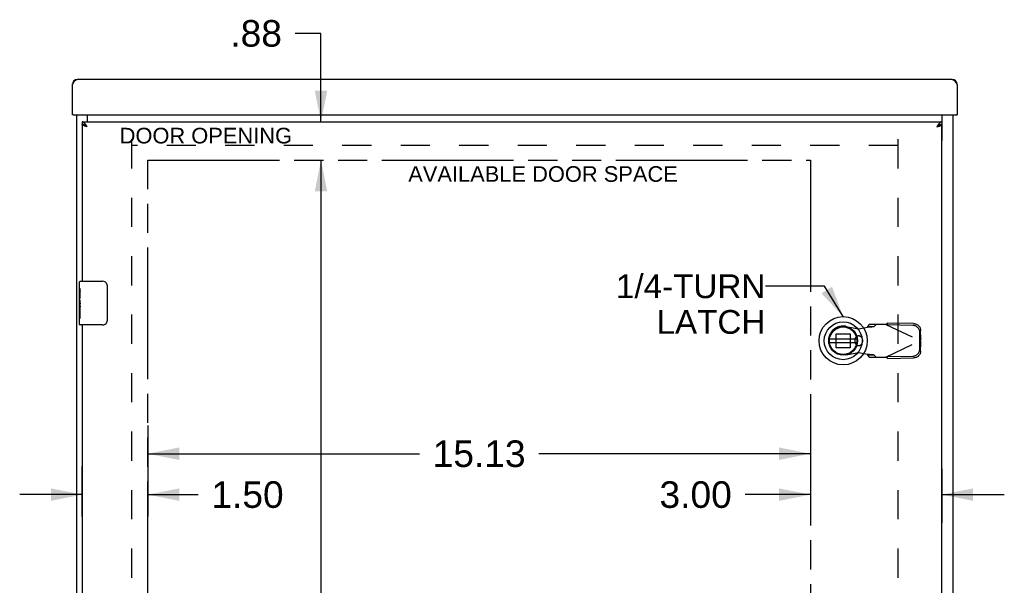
# Model space of a CAD drawing. Header units: inches. Extents: x 0 to 121, y 0 to 79.
# Tile 4 of 6: x 29 to 51, y 40 to 53. Entities that reach past the tile are written whole.
import ezdxf

# ---------------------------------------------------------------- set-up
doc = ezdxf.new("R2010")
doc.units = ezdxf.units.IN
doc.header["$LTSCALE"] = 6.678571
doc.header["$MEASUREMENT"] = 0
doc.linetypes.add('HIDDEN', pattern=[0.2, 0.1, -0.1])
doc.linetypes.add('PHANTOM', pattern=[0.8, 0.45, -0.05, 0.1, -0.05, 0.1, -0.05])
doc.layers.get('0').update_dxf_attribs({"linetype": 'CONTINUOUS'})
for name, color, linetype in [('02___PRT_ALL_AXES', 7, 'CONTINUOUS'), ('AVAIL_DOOR_SPACE', 7, 'CONTINUOUS'), ('DEFAULT_2', 8, 'HIDDEN'), ('DIMENSIONS', 7, 'CONTINUOUS')]:
    doc.layers.add(name, color=color, linetype=linetype)
doc.styles.get("Standard").update_dxf_attribs({"font": 'arial.ttf'})
doc.dimstyles.new('DIMSTYLE_1', dxfattribs={"dimtxt": 0.607143, "dimasz": 0.714286, "dimexe": 0.09, "dimexo": 0.07, "dimgap": 0.0425, "dimtad": 0, "dimtih": 1, "dimtoh": 1, "dimzin": 4, "dimdsep": 46, "dimtxsty": 'Standard', "dimblk": '_FILLED', "dimblk1": '_FILLED', "dimblk2": '_FILLED', "dimcen": 0.09, "dimazin": 1, "dimtfac": 1, "dimtofl": 0, "dimtmove": 0, "dimatfit": 3, "dimldrblk": '_FILLED', "dimfxl": 1, "dimtolj": 1, "dimtzin": 4, "dimarcsym": 0})
doc.dimstyles.get("Standard").update_dxf_attribs({"dimtxt": 0.607143, "dimasz": 0.714286, "dimexe": 0.09, "dimexo": 0.07, "dimgap": 0.09, "dimtad": 0, "dimtih": 1, "dimtoh": 1, "dimzin": 4, "dimdsep": 46, "dimtxsty": 'Standard', "dimblk": '_FILLED', "dimblk1": '_FILLED', "dimblk2": '_FILLED', "dimcen": 0.09, "dimazin": 1, "dimtp": 0.01, "dimtm": 0.01, "dimtfac": 1, "dimtofl": 0, "dimtmove": 0, "dimatfit": 3, "dimldrblk": '_FILLED', "dimfxl": 1, "dimtolj": 1, "dimtzin": 4, "dimarcsym": 0})

# ---------------------------------------------------------------- blocks, each defined once
blk = doc.blocks.new('_FILLED')
at = {"color": 0, "linetype": 'ByBlock'}
blk.add_solid([(0, 0), (-1, 0.2), (-1, -0.2)], dxfattribs=at)
blk = doc.blocks.new('*D9')
at = {"layer": 'DIMENSIONS', "color": 2, "linetype": 'Continuous'}
for p, q in [((35.697, 52.724), (35.108, 52.724)), ((35.697, 50.702), (35.697, 52.724)), ((35.697, 49.827), (35.697, 48.399))]:
    blk.add_line(p, q, dxfattribs=at)
at = {"layer": 'DIMENSIONS', "color": 2, "linetype": 'Continuous', "xscale": 0.7142857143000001, "yscale": 0.7142857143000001, "zscale": 0.7142857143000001}
for p, rotation in [((35.697, 50.702), 270), ((35.697, 49.827), 90)]:
    blk.add_blockref('_FILLED', p, dxfattribs=dict(at, rotation=rotation))
at = {"layer": 'DIMENSIONS', "color": 2, "linetype": 'Continuous', "insert": (34.805, 53.028), "char_height": 0.6071, "width": 1.17817, "attachment_point": 3, "line_spacing_factor": 0.9}
blk.add_mtext('.88', dxfattribs=at)
blk = doc.blocks.new('*D10')
at = {"layer": 'DIMENSIONS', "color": 2, "linetype": 'Continuous'}
for p, q in [((35.697, 49.827), (35.697, 39.92)), ((35.697, 28.797), (35.697, 38.705))]:
    blk.add_line(p, q, dxfattribs=at)
at = {"layer": 'DIMENSIONS', "color": 2, "linetype": 'Continuous', "xscale": 0.7142857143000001, "yscale": 0.7142857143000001, "zscale": 0.7142857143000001}
for p, rotation in [((35.697, 49.827), 90), ((35.697, 28.797), 270)]:
    blk.add_blockref('_FILLED', p, dxfattribs=dict(at, rotation=rotation))
at = {"layer": 'DIMENSIONS', "color": 2, "linetype": 'Continuous', "insert": (35.697, 39.616), "char_height": 0.6071, "width": 2.12161, "attachment_point": 2, "line_spacing_factor": 0.9}
blk.add_mtext('21.03', dxfattribs=at)
blk = doc.blocks.new('*D12')
at = {"layer": 'DIMENSIONS', "color": 2, "linetype": 'Continuous'}
for p, q in [((46.871, 42.779), (46.871, 41.544)), ((49.871, 42.779), (49.871, 41.544)), ((46.871, 42.187), (45.381, 42.187)), ((49.871, 42.187), (51.3, 42.187))]:
    blk.add_line(p, q, dxfattribs=at)
at = {"layer": 'DIMENSIONS', "color": 2, "linetype": 'Continuous', "xscale": 0.7142857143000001, "yscale": 0.7142857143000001, "zscale": 0.7142857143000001}
blk.add_blockref('_FILLED', (46.871, 42.187), dxfattribs=at)
at = {"layer": 'DIMENSIONS', "color": 2, "linetype": 'Continuous', "xscale": 0.7142857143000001, "yscale": 0.7142857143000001, "zscale": 0.7142857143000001, "rotation": 180}
blk.add_blockref('_FILLED', (49.871, 42.187), dxfattribs=at)
at = {"layer": 'DIMENSIONS', "color": 2, "linetype": 'Continuous', "insert": (45.077, 42.491), "char_height": 0.6071, "width": 1.64989, "attachment_point": 3, "line_spacing_factor": 0.9}
blk.add_mtext('3.00', dxfattribs=at)
blk = doc.blocks.new('*D13')
at = {"layer": 'DIMENSIONS', "color": 2, "linetype": 'Continuous'}
for p, q in [((31.746, 43.764), (31.746, 42.779)), ((46.871, 43.764), (46.871, 42.779)), ((31.746, 43.121), (37.944, 43.121)), ((46.871, 43.121), (40.673, 43.121))]:
    blk.add_line(p, q, dxfattribs=at)
at = {"layer": 'DIMENSIONS', "color": 2, "linetype": 'Continuous', "xscale": 0.7142857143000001, "yscale": 0.7142857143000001, "zscale": 0.7142857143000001, "rotation": 180}
blk.add_blockref('_FILLED', (31.746, 43.121), dxfattribs=at)
at = {"layer": 'DIMENSIONS', "color": 2, "linetype": 'Continuous', "xscale": 0.7142857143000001, "yscale": 0.7142857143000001, "zscale": 0.7142857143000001}
blk.add_blockref('_FILLED', (46.871, 43.121), dxfattribs=at)
at = {"layer": 'DIMENSIONS', "color": 2, "linetype": 'Continuous', "insert": (39.308, 43.425), "char_height": 0.6071, "width": 2.12161, "attachment_point": 2, "line_spacing_factor": 0.9}
blk.add_mtext('15.13', dxfattribs=at)
blk = doc.blocks.new('*D14')
at = {"layer": 'DIMENSIONS', "color": 2, "linetype": 'Continuous'}
for p, q in [((30.246, 41.684), (30.246, 42.83)), ((31.746, 42.83), (31.746, 41.684)), ((30.246, 42.187), (28.817, 42.187)), ((31.746, 42.187), (32.891, 42.187))]:
    blk.add_line(p, q, dxfattribs=at)
at = {"layer": 'DIMENSIONS', "color": 2, "linetype": 'Continuous', "xscale": 0.7142857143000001, "yscale": 0.7142857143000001, "zscale": 0.7142857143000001}
blk.add_blockref('_FILLED', (30.246, 42.187), dxfattribs=at)
at = {"layer": 'DIMENSIONS', "color": 2, "linetype": 'Continuous', "xscale": 0.7142857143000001, "yscale": 0.7142857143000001, "zscale": 0.7142857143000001, "rotation": 180}
blk.add_blockref('_FILLED', (31.746, 42.187), dxfattribs=at)
at = {"layer": 'DIMENSIONS', "color": 2, "linetype": 'Continuous', "insert": (33.194, 42.491), "char_height": 0.6071, "width": 1.64989, "attachment_point": 1, "line_spacing_factor": 0.9}
blk.add_mtext('1.50', dxfattribs=at)

msp = doc.modelspace()

# ---------------------------------------------------------------- linework, layer by layer
at = {"color": 3, "linetype": 'Continuous'}
for p, q in [((30.021, 50.862), (30.021, 51.56)), ((50.109, 51.672), (30.133, 51.672)), ((50.221, 51.56), (50.221, 50.862)), ((30.041, 50.862), (50.201, 50.862)), ((30.121, 27.672), (30.121, 50.862)), ((30.361, 50.862), (30.361, 50.702)), ((49.881, 50.302), (49.881, 50.862)), ((50.121, 50.862), (50.121, 27.672)), ((30.246, 50.702), (49.871, 50.702)), ((30.313, 50.604), (30.308, 50.606)), ((30.318, 50.603), (30.313, 50.604)), ((30.331, 50.599), (30.325, 50.6)), ((30.336, 50.597), (30.331, 50.599)), ((30.339, 50.619), (30.336, 50.625)), ((30.344, 50.594), (30.336, 50.597)), ((30.343, 50.614), (30.339, 50.619)), ((30.347, 50.608), (30.343, 50.614)), ((30.358, 50.59), (30.344, 50.594)), ((30.352, 50.599), (30.347, 50.608)), ((30.358, 50.59), (30.352, 50.599)), ((49.766, 50.602), (49.759, 50.59)), ((49.772, 50.611), (49.766, 50.602)), ((49.776, 50.617), (49.772, 50.611)), ((49.773, 50.594), (49.783, 50.598)), ((49.783, 50.598), (49.791, 50.6)), ((49.791, 50.6), (49.797, 50.602)), ((49.797, 50.602), (49.802, 50.603)), ((49.802, 50.603), (49.807, 50.605)), ((49.807, 50.605), (49.812, 50.607)), ((49.812, 50.607), (49.817, 50.608)), ((49.871, 27.982), (49.871, 50.642))]:
    msp.add_line(p, q, dxfattribs=at)
at = {"color": 7, "linetype": 'Continuous'}
for p, q in [((30.041, 50.862), (30.021, 50.862)), ((50.201, 50.862), (50.221, 50.862)), ((30.246, 50.702), (30.246, 50.642)), ((30.336, 50.606), (30.332, 50.609)), ((30.345, 50.6), (30.341, 50.603)), ((30.35, 50.596), (30.345, 50.6)), ((30.348, 50.597), (30.345, 50.599)), ((30.351, 50.595), (30.348, 50.597)), ((30.358, 50.59), (30.35, 50.596)), ((30.358, 50.59), (30.351, 50.595)), ((49.768, 50.597), (49.759, 50.59)), ((49.759, 50.59), (49.764, 50.594)), ((49.764, 50.594), (49.769, 50.597)), ((49.774, 50.601), (49.768, 50.597)), ((49.769, 50.597), (49.772, 50.599)), ((49.772, 50.599), (49.775, 50.601)), ((49.778, 50.604), (49.774, 50.601)), ((49.781, 50.606), (49.778, 50.604)), ((49.871, 50.702), (49.871, 50.642)), ((30.201, 47.062), (30.711, 47.062)), ((30.811, 46.962), (30.811, 46.162)), ((30.186, 46.447), (30.186, 46.48)), ((30.186, 46.077), (30.186, 46.217)), ((30.711, 46.062), (30.201, 46.062)), ((47.933, 45.741), (47.308, 45.741)), ((47.308, 45.663), (47.933, 45.663))]:
    msp.add_line(p, q, dxfattribs=at)
at = {"color": 3, "linetype": 'Continuous'}
for points in [[(30.021, 51.56), (30.026, 51.568), (30.03, 51.575), (30.035, 51.582), (30.04, 51.589), (30.044, 51.596), (30.049, 51.603), (30.054, 51.61), (30.058, 51.616), (30.063, 51.623), (30.068, 51.629), (30.072, 51.634), (30.077, 51.64), (30.082, 51.645), (30.086, 51.649), (30.091, 51.654), (30.096, 51.657), (30.1, 51.661), (30.105, 51.664), (30.11, 51.666), (30.114, 51.669), (30.119, 51.67), (30.124, 51.671), (30.128, 51.672), (30.133, 51.672)], [(50.109, 51.672), (50.114, 51.672), (50.118, 51.671), (50.123, 51.67), (50.128, 51.669), (50.132, 51.666), (50.137, 51.664), (50.142, 51.661), (50.146, 51.657), (50.151, 51.654), (50.156, 51.649), (50.16, 51.645), (50.165, 51.64), (50.17, 51.634), (50.174, 51.629), (50.179, 51.623), (50.184, 51.616), (50.188, 51.61), (50.193, 51.603), (50.198, 51.596), (50.202, 51.589), (50.207, 51.582), (50.212, 51.575), (50.216, 51.568), (50.221, 51.56)], [(30.324, 50.641), (30.322, 50.644), (30.321, 50.646), (30.319, 50.649), (30.317, 50.651), (30.315, 50.654), (30.313, 50.656), (30.311, 50.659), (30.309, 50.661), (30.308, 50.663), (30.306, 50.665), (30.304, 50.668), (30.302, 50.67), (30.3, 50.672), (30.298, 50.674), (30.296, 50.676), (30.294, 50.677), (30.293, 50.679), (30.291, 50.681), (30.289, 50.683), (30.287, 50.684), (30.285, 50.686), (30.283, 50.687), (30.281, 50.689), (30.28, 50.69), (30.278, 50.692), (30.276, 50.693), (30.274, 50.694), (30.272, 50.695), (30.27, 50.696), (30.268, 50.697), (30.266, 50.698), (30.265, 50.699), (30.263, 50.699), (30.261, 50.7), (30.259, 50.701), (30.257, 50.701), (30.255, 50.701), (30.253, 50.702), (30.252, 50.702), (30.25, 50.702), (30.248, 50.702), (30.246, 50.702)], [(30.308, 50.606), (30.303, 50.607), (30.3, 50.608), (30.298, 50.609), (30.296, 50.61), (30.293, 50.611), (30.291, 50.612), (30.289, 50.612), (30.287, 50.613), (30.285, 50.614), (30.283, 50.615), (30.281, 50.616), (30.279, 50.616), (30.277, 50.617), (30.275, 50.618), (30.273, 50.619), (30.271, 50.62), (30.27, 50.62), (30.268, 50.621), (30.266, 50.622), (30.265, 50.623), (30.263, 50.624), (30.262, 50.625), (30.26, 50.625), (30.259, 50.626), (30.258, 50.627), (30.257, 50.628), (30.256, 50.629), (30.254, 50.629), (30.253, 50.63), (30.252, 50.631), (30.252, 50.632), (30.251, 50.633), (30.25, 50.633), (30.249, 50.634), (30.249, 50.635), (30.248, 50.636), (30.248, 50.637), (30.247, 50.638), (30.247, 50.638), (30.246, 50.639), (30.246, 50.64), (30.246, 50.641), (30.246, 50.642), (30.246, 50.642)], [(30.325, 50.6), (30.32, 50.602), (30.318, 50.603)], [(30.336, 50.625), (30.334, 50.628), (30.332, 50.631), (30.33, 50.633), (30.328, 50.636), (30.326, 50.639), (30.324, 50.641)], [(49.759, 50.59), (49.762, 50.591), (49.773, 50.594)], [(49.794, 50.644), (49.793, 50.641), (49.791, 50.639), (49.789, 50.636), (49.787, 50.633), (49.785, 50.631), (49.783, 50.628), (49.781, 50.625), (49.779, 50.622), (49.776, 50.617)], [(49.871, 50.702), (49.869, 50.702), (49.867, 50.702), (49.865, 50.702), (49.863, 50.702), (49.862, 50.701), (49.86, 50.701), (49.858, 50.701), (49.856, 50.7), (49.854, 50.699), (49.852, 50.699), (49.85, 50.698), (49.849, 50.697), (49.847, 50.696), (49.845, 50.695), (49.843, 50.694), (49.841, 50.693), (49.839, 50.692), (49.837, 50.69), (49.835, 50.689), (49.834, 50.687), (49.832, 50.686), (49.83, 50.684), (49.828, 50.683), (49.826, 50.681), (49.824, 50.679), (49.822, 50.677), (49.821, 50.676), (49.819, 50.674), (49.817, 50.672), (49.815, 50.67), (49.813, 50.668), (49.811, 50.665), (49.809, 50.663), (49.807, 50.661), (49.806, 50.659), (49.804, 50.656), (49.802, 50.654), (49.8, 50.651), (49.798, 50.649), (49.796, 50.646), (49.794, 50.644)], [(49.817, 50.608), (49.819, 50.609), (49.821, 50.61), (49.823, 50.611), (49.826, 50.612), (49.828, 50.612), (49.83, 50.613), (49.832, 50.614), (49.834, 50.615), (49.836, 50.616), (49.838, 50.616), (49.84, 50.617), (49.842, 50.618), (49.844, 50.619), (49.846, 50.62), (49.847, 50.62), (49.849, 50.621), (49.851, 50.622), (49.852, 50.623), (49.854, 50.624), (49.855, 50.625), (49.856, 50.625), (49.858, 50.626), (49.859, 50.627), (49.86, 50.628), (49.861, 50.629), (49.862, 50.629), (49.863, 50.63), (49.864, 50.631), (49.865, 50.632), (49.866, 50.633), (49.867, 50.633), (49.868, 50.634), (49.868, 50.635), (49.869, 50.636), (49.869, 50.637), (49.87, 50.638), (49.87, 50.638), (49.87, 50.639), (49.871, 50.64), (49.871, 50.641), (49.871, 50.642), (49.871, 50.642)]]:
    msp.add_lwpolyline(points, dxfattribs=at)
at = {"color": 7, "linetype": 'Continuous'}
for points in [[(30.308, 50.624), (30.306, 50.625), (30.304, 50.626), (30.302, 50.627), (30.3, 50.628), (30.298, 50.629), (30.296, 50.63), (30.294, 50.631), (30.293, 50.632), (30.291, 50.632), (30.289, 50.633), (30.287, 50.634), (30.285, 50.635), (30.283, 50.635), (30.281, 50.636), (30.28, 50.637), (30.278, 50.637), (30.276, 50.638), (30.274, 50.638), (30.272, 50.639), (30.27, 50.639), (30.268, 50.64), (30.266, 50.64), (30.265, 50.641), (30.263, 50.641), (30.261, 50.641), (30.259, 50.642), (30.257, 50.642), (30.255, 50.642), (30.253, 50.642), (30.252, 50.642), (30.25, 50.642), (30.248, 50.642), (30.246, 50.642)], [(30.324, 50.614), (30.322, 50.615), (30.321, 50.616), (30.319, 50.618), (30.317, 50.619), (30.315, 50.62), (30.313, 50.621), (30.311, 50.622), (30.309, 50.623), (30.308, 50.624)], [(30.345, 50.599), (30.342, 50.601), (30.34, 50.602), (30.339, 50.603), (30.337, 50.604), (30.336, 50.605), (30.334, 50.606), (30.333, 50.607), (30.331, 50.608), (30.33, 50.609), (30.329, 50.61), (30.327, 50.611), (30.326, 50.612), (30.325, 50.613), (30.324, 50.614), (30.323, 50.615)], [(30.332, 50.609), (30.33, 50.61), (30.328, 50.612), (30.326, 50.613), (30.324, 50.614)], [(30.341, 50.603), (30.339, 50.604), (30.336, 50.606)], [(49.775, 50.601), (49.777, 50.602), (49.778, 50.603), (49.78, 50.604), (49.781, 50.605), (49.783, 50.606), (49.784, 50.607), (49.785, 50.608), (49.787, 50.609), (49.788, 50.61), (49.79, 50.611), (49.791, 50.612), (49.792, 50.613), (49.793, 50.614), (49.794, 50.615)], [(49.794, 50.615), (49.793, 50.614), (49.791, 50.613), (49.789, 50.612), (49.787, 50.61), (49.785, 50.609), (49.781, 50.606)], [(49.811, 50.625), (49.809, 50.624), (49.807, 50.623), (49.806, 50.622), (49.804, 50.621), (49.802, 50.62), (49.8, 50.619), (49.798, 50.618), (49.796, 50.616), (49.794, 50.615)], [(49.871, 50.642), (49.869, 50.642), (49.867, 50.642), (49.865, 50.642), (49.863, 50.642), (49.862, 50.642), (49.86, 50.642), (49.858, 50.642), (49.856, 50.641), (49.854, 50.641), (49.852, 50.641), (49.85, 50.64), (49.849, 50.64), (49.847, 50.639), (49.845, 50.639), (49.843, 50.638), (49.841, 50.638), (49.839, 50.637), (49.837, 50.637), (49.835, 50.636), (49.834, 50.635), (49.832, 50.635), (49.83, 50.634), (49.828, 50.633), (49.826, 50.632), (49.824, 50.632), (49.822, 50.631), (49.821, 50.63), (49.819, 50.629), (49.817, 50.628), (49.815, 50.627), (49.813, 50.626), (49.811, 50.625)], [(30.804, 46.999), (30.806, 46.993), (30.808, 46.987), (30.809, 46.981), (30.81, 46.975), (30.811, 46.969), (30.811, 46.962)], [(30.811, 46.162), (30.811, 46.156), (30.81, 46.15), (30.809, 46.144), (30.808, 46.138), (30.806, 46.132), (30.804, 46.126)]]:
    msp.add_lwpolyline(points, dxfattribs=at)
for radius in [0.551, 0.433, 0.329, 0.317, 0.315]:
    msp.add_circle((47.62, 45.702), radius, dxfattribs=at)
at = {"color": 3, "linetype": 'Continuous'}
for centre, radius, start, end in [((30.133, 51.56), 0.112, 90, 180), ((50.109, 51.56), 0.112, 0, 90), ((30.041, 50.882), 0.02, 180, 270), ((50.201, 50.882), 0.02, 270, 360), ((49.818, 50.302), 0.0625, 327.1794, 360)]:
    msp.add_arc(centre, radius, start, end, dxfattribs=at)
at = {"color": 7, "linetype": 'Continuous'}
for centre, radius, start, end in [((30.201, 47.047), 0.015, 90, 180), ((30.711, 46.962), 0.1, 21.1999, 90), ((30.711, 46.162), 0.1, 270, 338.8001), ((30.201, 46.077), 0.015, 180, 270)]:
    msp.add_arc(centre, radius, start, end, dxfattribs=at)
at = {"layer": '02___PRT_ALL_AXES', "color": 3, "linetype": 'Continuous'}
for p, q in [((30.246, 50.642), (30.246, 47.062)), ((30.246, 46.062), (30.246, 32.562))]:
    msp.add_line(p, q, dxfattribs=at)
at = {"layer": '02___PRT_ALL_AXES', "color": 7, "linetype": 'Continuous'}
for p, q in [((30.186, 46.903), (30.186, 47.047)), ((30.186, 46.648), (30.186, 46.9)), ((30.195, 46.845), (30.186, 46.845)), ((30.196, 46.678), (30.196, 46.834)), ((30.186, 46.678), (30.196, 46.678)), ((30.186, 46.077), (30.186, 46.645)), ((30.189, 46.615), (30.186, 46.615)), ((30.189, 46.616), (30.191, 46.598)), ((30.196, 46.494), (30.196, 46.547)), ((30.186, 46.483), (30.195, 46.483)), ((30.186, 46.447), (30.196, 46.447)), ((30.186, 46.384), (30.196, 46.384)), ((30.196, 46.217), (30.196, 46.447)), ((30.186, 46.217), (30.196, 46.217))]:
    msp.add_line(p, q, dxfattribs=at)
for points in [[(30.186, 46.903), (30.186, 46.9), (30.187, 46.896), (30.188, 46.891), (30.189, 46.885), (30.19, 46.878), (30.191, 46.87), (30.193, 46.862), (30.194, 46.853)], [(30.194, 46.853), (30.195, 46.844), (30.196, 46.834)], [(30.186, 46.648), (30.186, 46.64), (30.187, 46.633), (30.188, 46.624), (30.189, 46.616)], [(30.191, 46.598), (30.192, 46.589), (30.193, 46.58), (30.194, 46.571), (30.195, 46.563), (30.195, 46.555), (30.196, 46.547)], [(30.196, 46.494), (30.196, 46.488), (30.195, 46.482), (30.195, 46.476), (30.194, 46.47), (30.193, 46.464), (30.193, 46.458)]]:
    msp.add_lwpolyline(points, dxfattribs=at)
msp.add_ellipse((30.386, 46.48), major_axis=(0.2, 0), ratio=0.432808, start_param=3.141593, end_param=3.403409, dxfattribs=at)
at = {"layer": 'AVAIL_DOOR_SPACE', "color": 4, "linetype": 'PHANTOM'}
for p, q in [((31.746, 28.797), (31.746, 49.827)), ((31.746, 49.827), (46.871, 49.827)), ((46.871, 49.827), (46.871, 28.797))]:
    msp.add_line(p, q, dxfattribs=at)
at = {"layer": 'DEFAULT_2', "color": 8, "linetype": 'HIDDEN'}
for p, q in [((31.371, 50.306), (31.371, 28.392)), ((48.871, 50.164), (31.371, 50.164)), ((48.871, 50.306), (48.871, 28.392)), ((48.619, 46.062), (48.639, 46.104)), ((49.229, 46.094), (48.639, 46.104)), ((47.68, 46.031), (47.975, 45.977)), ((47.975, 45.977), (48.172, 46.015)), ((48.172, 46.015), (48.204, 46.017)), ((48.217, 46.076), (48.175, 46.03)), ((48.175, 46.03), (48.331, 46.03)), ((48.591, 46.076), (48.217, 46.076)), ((48.331, 46.03), (48.372, 46.076)), ((48.591, 46.076), (49.378, 45.702)), ((49.21, 46.052), (48.619, 46.062)), ((49.372, 45.705), (49.368, 45.898)), ((49.392, 45.746), (49.388, 45.939)), ((47.461, 45.861), (47.78, 45.861)), ((47.461, 45.542), (47.461, 45.861)), ((47.78, 45.861), (47.78, 45.542)), ((47.888, 45.725), (47.888, 45.678)), ((48.061, 45.725), (48.061, 45.678)), ((48.591, 45.328), (49.378, 45.702)), ((49.368, 45.506), (49.372, 45.699)), ((49.392, 45.746), (49.372, 45.705)), ((49.372, 45.699), (49.392, 45.657)), ((49.383, 45.717), (49.378, 45.702)), ((49.378, 45.702), (49.383, 45.687)), ((49.387, 45.732), (49.383, 45.717)), ((49.383, 45.687), (49.387, 45.672)), ((49.392, 45.746), (49.387, 45.732)), ((49.387, 45.672), (49.392, 45.657)), ((49.388, 45.464), (49.392, 45.657)), ((47.78, 45.542), (47.461, 45.542)), ((47.975, 45.426), (47.68, 45.373)), ((48.172, 45.388), (47.975, 45.426)), ((48.331, 45.374), (48.175, 45.374)), ((48.175, 45.374), (48.217, 45.328)), ((48.217, 45.328), (48.591, 45.328)), ((48.372, 45.328), (48.331, 45.374)), ((48.607, 45.318), (48.591, 45.328)), ((48.619, 45.341), (49.21, 45.351)), ((48.639, 45.3), (48.619, 45.341)), ((48.639, 45.3), (49.229, 45.31))]:
    msp.add_line(p, q, dxfattribs=at)
for points in [[(48.591, 46.076), (48.607, 46.085), (48.615, 46.09), (48.623, 46.095), (48.631, 46.1), (48.639, 46.104)], [(49.229, 46.094), (49.245, 46.093), (49.26, 46.091), (49.275, 46.087), (49.289, 46.081), (49.303, 46.075), (49.317, 46.067), (49.329, 46.058), (49.341, 46.048), (49.351, 46.036), (49.36, 46.024), (49.368, 46.011), (49.375, 45.998), (49.381, 45.984), (49.385, 45.969), (49.387, 45.954), (49.388, 45.939)], [(48.175, 46.03), (48.175, 46.027), (48.175, 46.025), (48.174, 46.023), (48.173, 46.02), (48.172, 46.018), (48.172, 46.015)], [(48.204, 46.017), (48.219, 46.018), (48.234, 46.019), (48.249, 46.021), (48.263, 46.022), (48.275, 46.023), (48.287, 46.024), (48.298, 46.025), (48.307, 46.026), (48.315, 46.027), (48.322, 46.028), (48.327, 46.029), (48.331, 46.03)], [(49.368, 45.898), (49.367, 45.913), (49.365, 45.928), (49.361, 45.942), (49.356, 45.956), (49.349, 45.97), (49.341, 45.983), (49.331, 45.995), (49.321, 46.006), (49.309, 46.016), (49.297, 46.025), (49.284, 46.033), (49.27, 46.04), (49.255, 46.045), (49.24, 46.049), (49.225, 46.051), (49.21, 46.052)], [(49.21, 45.351), (49.225, 45.352), (49.24, 45.355), (49.255, 45.359), (49.27, 45.364), (49.284, 45.371), (49.297, 45.378), (49.309, 45.388), (49.321, 45.398), (49.331, 45.409), (49.341, 45.421), (49.349, 45.434), (49.356, 45.448), (49.361, 45.462), (49.365, 45.476), (49.367, 45.491), (49.368, 45.506)], [(49.388, 45.464), (49.387, 45.449), (49.385, 45.435), (49.381, 45.42), (49.375, 45.406), (49.368, 45.392), (49.36, 45.379), (49.351, 45.367), (49.341, 45.356), (49.329, 45.346), (49.317, 45.337), (49.303, 45.329), (49.289, 45.322), (49.275, 45.317), (49.26, 45.313), (49.245, 45.311), (49.229, 45.31)], [(48.331, 45.374), (48.327, 45.375), (48.322, 45.376), (48.315, 45.377), (48.307, 45.378), (48.298, 45.379), (48.287, 45.38), (48.275, 45.381), (48.263, 45.382), (48.249, 45.383), (48.234, 45.384), (48.219, 45.385), (48.204, 45.386), (48.172, 45.388)], [(48.172, 45.388), (48.172, 45.386), (48.173, 45.384), (48.174, 45.381), (48.175, 45.379), (48.175, 45.376), (48.175, 45.374)], [(48.639, 45.3), (48.631, 45.304), (48.623, 45.309), (48.615, 45.314), (48.607, 45.318)]]:
    msp.add_lwpolyline(points, dxfattribs=at)
for centre, radius, start, end in [((47.62, 45.702), 0.335, 79.673, 280.327), ((47.975, 45.725), 0.0866, 0, 180), ((47.975, 45.678), 0.0866, 180, 360)]:
    msp.add_arc(centre, radius, start, end, dxfattribs=at)

# ---------------------------------------------------------------- texts
at = {"layer": 'DIMENSIONS', "color": 2, "linetype": 'Continuous', "line_spacing_factor": 0.9}
for s, insert, char_height, width, attachment_point in [('DOOR OPENING', (33.068, 50.567), 0.35714, 3.9299, 2), ('AVAILABLE DOOR SPACE', (40.767, 49.69), 0.35714, 6.14312, 2), ('1/4-TURN\\PLATCH', (45.844, 47.218), 0.5429, 3.4085, 3)]:
    msp.add_mtext(s, dxfattribs=dict(at, insert=insert, char_height=char_height, width=width, attachment_point=attachment_point))

# ---------------------------------------------------------------- dimensions: what is measured, and where the dimension line sits
at = {"layer": 'DIMENSIONS', "color": 2, "linetype": 'Continuous'}
for base, p1, p2, angle, picture, middle in [((35.697425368, 50.702420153), (46.870940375, 49.827420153), (49.850940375, 50.702420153), 90, '*D9', (34.232121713, 52.720954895)), ((35.697, 28.797), (46.871, 49.827), (46.871, 28.797), 270, '*D10', (35.689, 39.309)), ((31.745940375, 43.120981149), (46.870940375, 43.833838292), (31.745940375, 43.833838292), 180, '*D13', (39.334235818, 43.117595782)), ((30.246, 42.187), (31.746, 42.9), (30.246, 42.9), 180, '*D14', (34.046, 42.184))]:
    dim = msp.add_linear_dim(base=base, p1=p1, p2=p2, angle=angle, dimstyle='DIMSTYLE_1', dxfattribs=at)
    dim.commit()
    dim.dimension.update_dxf_attribs({"geometry": picture, "text_midpoint": middle, "dimtype": 160})
dim = msp.add_linear_dim(base=(49.871, 42.187), p1=(46.871, 41.474), p2=(49.871, 41.474), dimstyle='DIMSTYLE_1', dxfattribs=at)
dim.commit()
dim.dimension.update_dxf_attribs({"geometry": '*D12', "text_midpoint": (44.251, 42.184), "dimtype": 160})

# ---------------------------------------------------------------- leaders
at = {"layer": 'DIMENSIONS', "color": 2, "linetype": 'Continuous', "annotation_type": 0, "has_hookline": 1, "hookline_direction": 1, "text_width": 3.268}
msp.add_leader([(47.62, 46.253), (47.192, 46.946), (45.844, 46.946)], dimstyle='Standard', override={"dimtad": 0}, dxfattribs=at)

doc.saveas('drawing.dxf')
